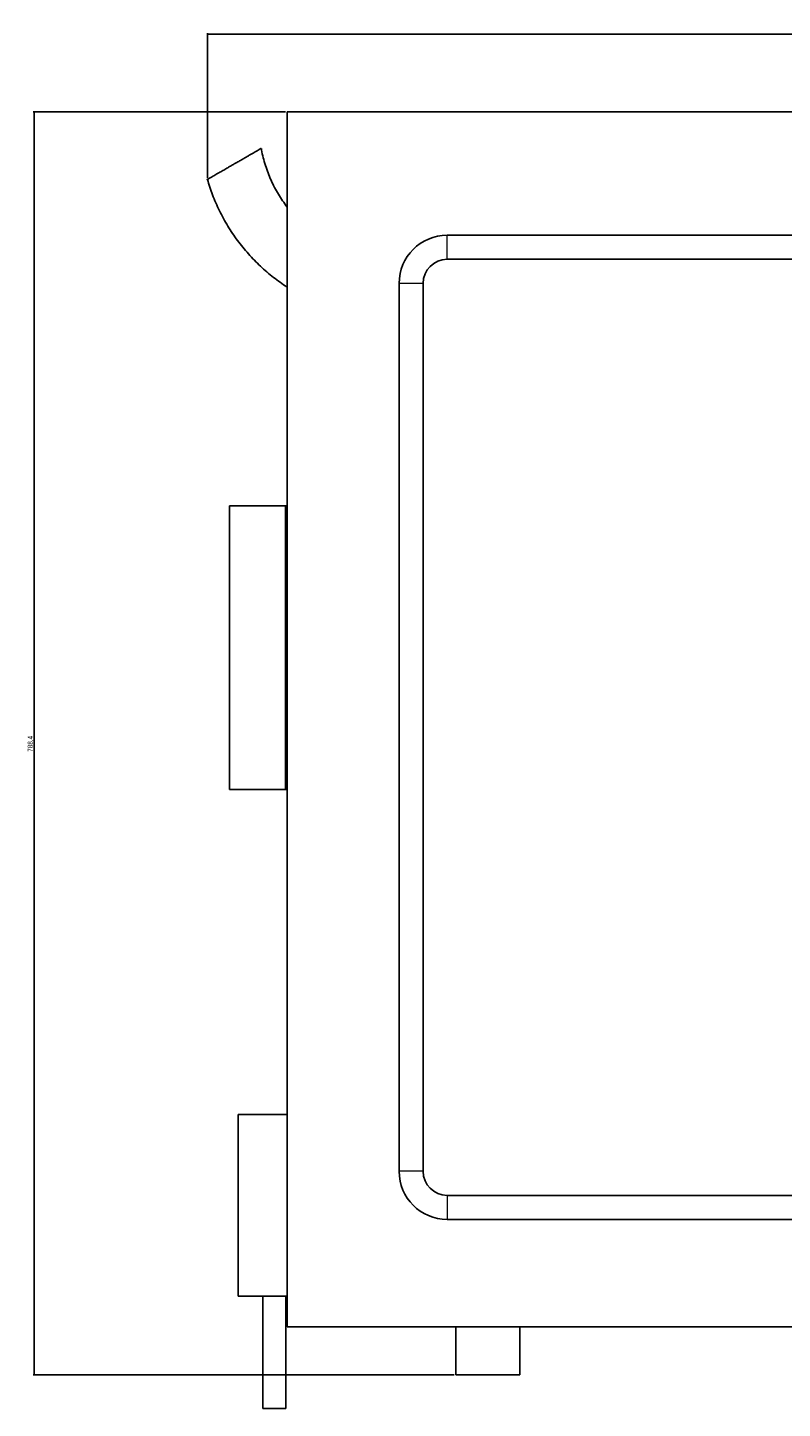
# Model space of a CAD drawing. Header units: millimetres. Extents: x 104 to 2113, y 180 to 2306.
# Tile 5 of 7: x 1122 to 1593, y 1444 to 2306. Entities that reach past the tile are written whole.
import ezdxf

# ---------------------------------------------------------------- set-up
doc = ezdxf.new("R2010")
doc.units = ezdxf.units.MM
doc.header["$PDSIZE"] = -1
doc.layers.add('DISEGNO', color=7, linetype='Continuous')
doc.styles.add('SLDTEXTSTYLE0', font='TXT', dxfattribs={"width": 0.75})
doc.dimstyles.new('SLDDIMSTYLE0', dxfattribs={"dimtxt": 3.175, "dimasz": 2.8, "dimexe": 0, "dimexo": 0.0625, "dimgap": 0.79375, "dimtad": 1, "dimdec": 1, "dimrnd": 1e-09, "dimzin": 12, "dimdsep": 46, "dimtxsty": 'SLDTEXTSTYLE0', "dimsah": 1, "dimcen": 0.09, "dimadec": 0, "dimazin": 3, "dimtfac": 1, "dimtdec": 1, "dimtofl": 0, "dimtmove": 0, "dimatfit": 3, "dimfxl": 1, "dimfrac": 2, "dimtolj": 1, "dimtzin": 12, "dimarcsym": 0})

# ---------------------------------------------------------------- blocks, each defined once
blk = doc.blocks.new('_D_1')
at = {"layer": 'DISEGNO'}
for p, q in [((1233.85, 2212.34), (1233.85, 2302.6)), ((1233.85, 2302), (2064.63, 2302)), ((2064.63, 1908.26), (2064.63, 2302.6))]:
    blk.add_line(p, q, dxfattribs=at)
for points in [[(1233.85, 2302), (1236.65, 2301.45), (1236.65, 2302.55)], [(2064.63, 2302), (2061.83, 2302.55), (2061.83, 2301.45)]]:
    blk.add_solid(points, dxfattribs=at)
at = {"layer": 'DISEGNO', "insert": (1643.97, 2306.1), "char_height": 3.175, "attachment_point": 1, "style": 'SLDTEXTSTYLE0'}
blk.add_mtext('830,8', dxfattribs=at)
blk = doc.blocks.new('_D_2')
at = {"layer": 'DISEGNO'}
for p, q in [((1282.63, 2253.5), (1125.08, 2253.5)), ((1125.68, 1465.1), (1125.68, 2253.5)), ((1388.13, 1465.1), (1125.08, 1465.1))]:
    blk.add_line(p, q, dxfattribs=at)
for points in [[(1125.68, 2253.5), (1125.13, 2250.7), (1126.23, 2250.7)], [(1125.68, 1465.1), (1126.23, 1467.9), (1125.13, 1467.9)]]:
    blk.add_solid(points, dxfattribs=at)
at = {"layer": 'DISEGNO', "insert": (1121.59, 1854.03), "char_height": 3.175, "attachment_point": 1, "rotation": 90, "style": 'SLDTEXTSTYLE0'}
blk.add_mtext('788,4', dxfattribs=at)

msp = doc.modelspace()

# ---------------------------------------------------------------- linework, layer by layer
at = {"color": 7, "linetype": 'Continuous'}
for p, q in [((1283.63, 2253.5), (1283.63, 1495.1)), ((1283.63, 2253.5), (1894.13, 2253.5)), ((1798.63, 2176.5), (1383.63, 2176.5)), ((1798.63, 2161.5), (1383.63, 2161.5)), ((1353.63, 2146.5), (1353.63, 1592.1)), ((1368.63, 2146.5), (1368.63, 1592.1)), ((1247.63, 1830.5), (1247.63, 2007.5)), ((1247.63, 2007.5), (1282.63, 2007.5)), ((1282.63, 2007.5), (1282.63, 1830.5)), ((1282.63, 2007.5), (1283.63, 2007.5)), ((1282.63, 1830.5), (1247.63, 1830.5)), ((1282.63, 1830.5), (1283.63, 1830.5)), ((1253.13, 1627.6), (1283.63, 1627.6)), ((1253.13, 1514.1), (1253.13, 1627.6)), ((1383.63, 1577.1), (1798.63, 1577.1)), ((1383.63, 1562.1), (1798.63, 1562.1)), ((1253.13, 1514.1), (1283.63, 1514.1)), ((1268.43, 1514.1), (1268.43, 1444.1)), ((1282.83, 1444.1), (1282.83, 1514.1)), ((1283.63, 1495.1), (1894.13, 1495.1)), ((1389.13, 1495.1), (1389.13, 1465.1)), ((1429.13, 1465.1), (1429.13, 1495.1)), ((1429.13, 1465.1), (1389.13, 1465.1)), ((1282.83, 1444.1), (1268.43, 1444.1))]:
    msp.add_line(p, q, dxfattribs=at)
at = {"color": 8, "linetype": 'Continuous', "lineweight": 18}
for p, q in [((1383.63, 2161.5), (1383.63, 2176.5)), ((1368.63, 2146.5), (1353.63, 2146.5)), ((1368.63, 1592.1), (1353.63, 1592.1)), ((1383.63, 1577.1), (1383.63, 1562.1))]:
    msp.add_line(p, q, dxfattribs=at)
at = {"color": 7, "linetype": 'Continuous'}
for centre, radius, start, end in [((1383.63, 2146.5), 30, 90, 180), ((1383.63, 2146.5), 15, 90, 180), ((1383.63, 1592.1), 30, 180, 270), ((1383.63, 1592.1), 15, 180, 270)]:
    msp.add_arc(centre, radius, start, end, dxfattribs=at)
for points, knots in [([(1251.81, 2221.71), (1252.54, 2222.13), (1254.02, 2222.98), (1256.16, 2224.21), (1258.19, 2225.39), (1260.05, 2226.46), (1261.72, 2227.43), (1263.43, 2228.41), (1265.02, 2229.33), (1266.47, 2230.17), (1267.42, 2230.72), (1267.48, 2230.75), (1267.51, 2230.77)], [0, 0, 0, 0, 0.073202, 0.148527, 0.221736, 0.296969, 0.372583, 0.449782, 0.567564, 0.688665, 0.857044, 1, 1, 1, 1]), ([(1283.63, 2194.14), (1281.76, 2196.75), (1277.96, 2202.03), (1273.44, 2210.79), (1270, 2220.1), (1268.08, 2226.84), (1267.66, 2230.47), (1267.62, 2230.78)], [0, 0, 0, 0, 0.239074, 0.482602, 0.728954, 0.976381, 1, 1, 1, 1]), ([(1233.93, 2211.38), (1233.91, 2211.37), (1233.85, 2211.34), (1234.47, 2211.69), (1235.77, 2212.44), (1237.79, 2213.61), (1240.19, 2215), (1242.79, 2216.5), (1245.22, 2217.9), (1247.72, 2219.35), (1249.89, 2220.6), (1251.27, 2221.4), (1251.81, 2221.71)], [0, 0, 0, 0, 0.057021, 0.190398, 0.327755, 0.458601, 0.594123, 0.689287, 0.786987, 0.86632, 0.947775, 1, 1, 1, 1]), ([(1233.87, 2211.36), (1234.88, 2208.13), (1236.97, 2201.45), (1241.28, 2191.73), (1246.49, 2182.2), (1252.56, 2173.18), (1259.39, 2164.77), (1266.91, 2157.08), (1274.95, 2150.11), (1280.76, 2146.12), (1283.63, 2144.14)], [0, 0, 0, 0, 0.119034, 0.245583, 0.372755, 0.500031, 0.626892, 0.752828, 0.877349, 1, 1, 1, 1])]:
    msp.add_open_spline(points, degree=3, knots=knots, dxfattribs=at)
at = {"layer": 'DISEGNO'}
msp.add_point((1233.85, 2211.34), dxfattribs=at)

# ---------------------------------------------------------------- dimensions: what is measured, and where the dimension line sits
dim = msp.add_linear_dim(base=(2064.63, 2302), p1=(1233.85, 2211.34), p2=(2064.63, 1907.26), dimstyle='SLDDIMSTYLE0', dxfattribs=at)
dim.commit()
dim.dimension.update_dxf_attribs({"geometry": '_D_1', "text_midpoint": (1649.24, 2302), "dimtype": 160})
dim = msp.add_linear_dim(base=(1125.68, 2253.5), p1=(1389.13, 1465.1), p2=(1283.63, 2253.5), angle=90, dimstyle='SLDDIMSTYLE0', dxfattribs=at)
dim.commit()
dim.dimension.update_dxf_attribs({"geometry": '_D_2', "text_midpoint": (1125.68, 1859.3), "dimtype": 160})

doc.saveas('drawing.dxf')
